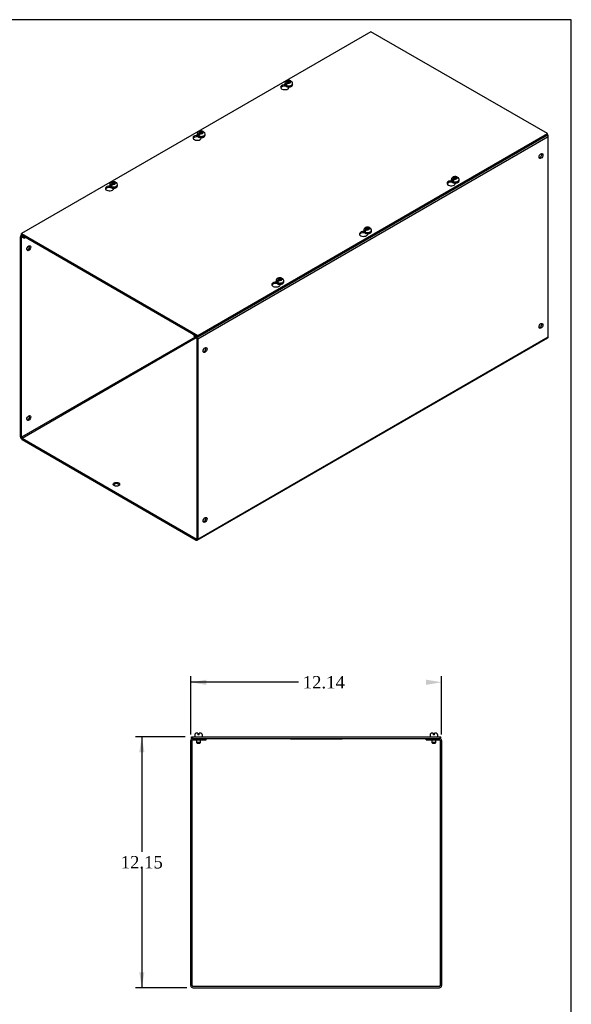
# Model space of a CAD drawing. Header units: inches. Extents: x 0 to 120, y -1 to 80.
# Tile 4 of 4: x 93 to 120, y 32 to 80. Entities that reach past the tile are written whole.
import ezdxf
from ezdxf.enums import TextEntityAlignment as Align

# ---------------------------------------------------------------- set-up
doc = ezdxf.new("R2010")
doc.units = ezdxf.units.IN
doc.header["$MEASUREMENT"] = 0
for name, color, linetype in [('COM56317-3', 7, 'Continuous'), ('COM56350-3', 7, 'Continuous'), ('Default', 7, 'Continuous'), ('QLB20316', 7, 'Continuous'), ('SCS19515', 7, 'Continuous')]:
    doc.layers.add(name, color=color, linetype=linetype)
doc.styles.add('SEACAD_Times_New_Roman', font='times.ttf')
doc.dimstyles.new('HAMMOND_(STH_-_120x80)', dxfattribs={"dimtxt": 0.6, "dimasz": 0.75, "dimexe": 0.3, "dimexo": 0.3, "dimgap": 0.15, "dimtad": 0, "dimtih": 1, "dimtoh": 1, "dimzin": 0, "dimdsep": 46, "dimtxsty": 'SEACAD_Times_New_Roman', "dimblk1": '_SE_FILLED', "dimblk2": '_SE_FILLED', "dimsah": 1, "dimcen": 0.3, "dimadec": 0, "dimazin": 0, "dimtfac": 0.8, "dimtofl": 0, "dimtmove": 0, "dimatfit": 3, "dimfxl": 1, "dimtolj": 1, "dimtzin": 0, "dimarcsym": 0})

# ---------------------------------------------------------------- blocks, each defined once
blk = doc.blocks.new('SE5')
at = {"layer": 'COM56317-3', "color": 7, "linetype": 'Continuous'}
for p, q in [((110.042, 79.051), (93.116, 69.279)), ((118.585, 74.119), (110.042, 79.051)), ((105.897, 76.416), (105.897, 76.442)), ((105.912, 76.425), (105.897, 76.416)), ((106.074, 76.349), (106.074, 76.377)), ((101.654, 73.966), (101.654, 73.993)), ((101.67, 73.975), (101.654, 73.966)), ((101.659, 64.346), (118.585, 74.119)), ((101.659, 64.283), (118.585, 74.055)), ((101.831, 73.899), (101.831, 73.928)), ((118.585, 74.055), (118.585, 74.119)), ((97.412, 71.517), (97.412, 71.543)), ((97.427, 71.526), (97.412, 71.517)), ((113.954, 71.764), (113.954, 71.79)), ((113.969, 71.773), (113.954, 71.764)), ((114.131, 71.697), (114.131, 71.726)), ((97.588, 71.45), (97.588, 71.478)), ((93.116, 69.279), (101.659, 64.346)), ((93.116, 69.215), (93.116, 69.279)), ((93.116, 69.215), (101.659, 64.283)), ((109.711, 69.314), (109.711, 69.341)), ((109.727, 69.323), (109.711, 69.314)), ((109.888, 69.247), (109.888, 69.276)), ((105.469, 66.865), (105.469, 66.891)), ((105.484, 66.874), (105.469, 66.865)), ((105.646, 66.798), (105.646, 66.827)), ((101.659, 64.283), (101.659, 64.346))]:
    blk.add_line(p, q, dxfattribs=at)
for centre, start_param, end_param in [((105.872, 76.363), 1.537047, 6.405229), ((105.872, 76.299), 1.448753, 2.866466), ((101.63, 73.914), 1.537047, 6.405229), ((101.63, 73.85), 1.448753, 2.866466), ((97.387, 71.464), 1.537047, 6.405229), ((97.387, 71.4), 1.448753, 2.866466), ((113.929, 71.711), 1.537047, 6.405229), ((113.929, 71.648), 1.448753, 2.866466), ((109.687, 69.262), 1.537047, 6.405229), ((109.687, 69.198), 1.448753, 2.866466), ((105.444, 66.812), 1.537047, 6.405229), ((105.444, 66.749), 1.448753, 2.866466)]:
    blk.add_ellipse(centre, major_axis=(0.203, 0), ratio=0.57735, start_param=start_param, end_param=end_param, dxfattribs=at)
at = {"layer": 'COM56350-3', "color": 7, "linetype": 'Continuous'}
for p, q in [((118.629, 73.967), (101.659, 64.169)), ((118.629, 64.287), (118.629, 73.967)), ((93.072, 59.446), (93.072, 69.127)), ((93.138, 69.202), (93.094, 69.176)), ((93.17, 69.184), (93.148, 69.171)), ((93.148, 69.171), (93.248, 69.113)), ((93.248, 69.113), (93.271, 69.126)), ((93.123, 69.097), (93.148, 69.112)), ((93.123, 59.417), (93.123, 69.097)), ((93.148, 69.112), (93.248, 69.054)), ((93.248, 69.054), (93.248, 69.113)), ((93.248, 69.054), (93.321, 69.096)), ((101.504, 64.372), (101.482, 64.359)), ((101.482, 64.359), (101.582, 64.301)), ((101.482, 64.3), (101.482, 64.359)), ((101.531, 64.272), (93.123, 59.417)), ((93.148, 59.373), (101.582, 64.242)), ((101.482, 64.3), (101.582, 64.242)), ((101.582, 64.301), (101.604, 64.314)), ((101.608, 64.198), (101.608, 54.518)), ((101.636, 54.439), (118.607, 64.237)), ((101.659, 54.489), (118.629, 64.287)), ((101.659, 64.169), (101.659, 54.489)), ((93.148, 59.373), (101.582, 54.503)), ((93.148, 59.314), (101.582, 54.444)), ((101.608, 54.518), (101.582, 54.503))]:
    blk.add_line(p, q, dxfattribs=at)
for centre, major_axis, start_param, end_param in [((118.553, 74.011), (0.054, -0.0935), 0.785398, 1.918766), ((118.225, 73.064), (0.066, 0.115), 3.534412, 5.890366), ((93.148, 69.083), (0.054, -0.0935), 2.356194, 3.926991), ((93.148, 69.083), (0.018, -0.0312), 2.356194, 3.926991), ((93.425, 68.603), (-0.066, -0.115), 0.392819, 2.748773), ((118.225, 64.84), (0.066, 0.115), 3.534412, 5.890366), ((101.582, 64.213), (-0.054, 0.0935), 3.926991, 5.497787), ((101.582, 64.213), (-0.018, 0.0312), 3.926991, 5.497787), ((118.553, 64.331), (-0.054, 0.0935), 3.141593, 3.926991), ((101.961, 63.674), (0.066, 0.115), 3.534412, 5.890366), ((93.425, 60.379), (-0.067, -0.115), 0.392819, 2.748773), ((93.148, 59.402), (-0.054, 0.0935), 0.785398, 2.356194), ((93.148, 59.402), (-0.018, 0.0312), 0.785398, 2.356194), ((97.719, 57.083), (0.156, 0), 0.331895, 2.809698), ((101.961, 55.45), (0.066, 0.115), 3.534412, 5.890366), ((101.582, 54.533), (-0.018, 0.0312), 2.356194, 3.926991), ((101.582, 54.533), (-0.054, 0.0935), 2.356194, 3.926991)]:
    blk.add_ellipse(centre, major_axis=major_axis, ratio=0.57735, start_param=start_param, end_param=end_param, dxfattribs=at)
for centre, major_axis in [((118.276, 73.034), (0.066, 0.115)), ((93.476, 68.573), (-0.066, -0.115)), ((118.276, 64.811), (0.066, 0.115)), ((102.012, 63.645), (0.066, 0.115)), ((93.476, 60.349), (-0.066, -0.115)), ((97.719, 57.142), (0.156, 0)), ((102.012, 55.421), (0.066, 0.115))]:
    blk.add_ellipse(centre, major_axis=major_axis, ratio=0.57735, dxfattribs=at)
at = {"layer": 'SCS19515', "color": 7, "linetype": 'Continuous'}
for p, q in [((105.877, 76.543), (105.877, 76.494)), ((105.985, 76.534), (105.913, 76.493)), ((106.009, 76.609), (105.978, 76.591)), ((106.009, 76.649), (106.078, 76.649)), ((106.009, 76.609), (106.009, 76.649)), ((106.009, 76.609), (106.009, 76.558)), ((106.009, 76.588), (106.078, 76.588)), ((106.02, 76.567), (106.051, 76.585)), ((106.121, 76.585), (106.051, 76.585)), ((106.109, 76.667), (106.078, 76.649)), ((106.078, 76.588), (106.078, 76.649)), ((106.121, 76.613), (106.078, 76.588)), ((106.121, 76.625), (106.151, 76.643)), ((106.121, 76.625), (106.121, 76.585)), ((106.252, 76.494), (106.252, 76.543)), ((101.634, 74.094), (101.634, 74.045)), ((101.742, 74.085), (101.671, 74.043)), ((101.766, 74.16), (101.735, 74.142)), ((101.766, 74.2), (101.835, 74.2)), ((101.766, 74.16), (101.766, 74.2)), ((101.766, 74.16), (101.766, 74.109)), ((101.766, 74.139), (101.835, 74.139)), ((101.778, 74.117), (101.808, 74.135)), ((101.878, 74.135), (101.808, 74.135)), ((101.866, 74.218), (101.835, 74.2)), ((101.835, 74.139), (101.835, 74.2)), ((101.878, 74.163), (101.835, 74.139)), ((101.878, 74.175), (101.909, 74.193)), ((101.878, 74.175), (101.878, 74.135)), ((102.009, 74.045), (102.009, 74.094)), ((114.066, 71.997), (114.135, 71.997)), ((114.066, 71.957), (114.066, 71.997)), ((114.166, 72.015), (114.135, 71.997)), ((114.135, 71.936), (114.135, 71.997)), ((114.178, 71.973), (114.208, 71.991)), ((97.392, 71.644), (97.392, 71.595)), ((97.5, 71.635), (97.428, 71.594)), ((97.523, 71.71), (97.492, 71.692)), ((97.523, 71.75), (97.593, 71.75)), ((97.523, 71.71), (97.523, 71.75)), ((97.523, 71.71), (97.523, 71.659)), ((97.523, 71.689), (97.593, 71.689)), ((97.535, 71.668), (97.566, 71.686)), ((97.635, 71.686), (97.566, 71.686)), ((97.624, 71.768), (97.593, 71.75)), ((97.593, 71.689), (97.593, 71.75)), ((97.635, 71.714), (97.593, 71.689)), ((97.635, 71.726), (97.666, 71.744)), ((97.635, 71.726), (97.635, 71.686)), ((97.767, 71.595), (97.767, 71.644)), ((113.934, 71.892), (113.934, 71.843)), ((114.042, 71.882), (113.97, 71.841)), ((114.066, 71.957), (114.035, 71.94)), ((114.066, 71.957), (114.066, 71.906)), ((114.066, 71.936), (114.135, 71.936)), ((114.077, 71.915), (114.108, 71.933)), ((114.178, 71.933), (114.108, 71.933)), ((114.178, 71.961), (114.135, 71.936)), ((114.178, 71.973), (114.178, 71.933)), ((114.309, 71.843), (114.309, 71.892)), ((109.692, 69.442), (109.692, 69.393)), ((109.799, 69.433), (109.728, 69.392)), ((109.823, 69.508), (109.792, 69.49)), ((109.823, 69.548), (109.893, 69.548)), ((109.823, 69.508), (109.823, 69.548)), ((109.823, 69.508), (109.823, 69.457)), ((109.823, 69.487), (109.893, 69.487)), ((109.835, 69.466), (109.865, 69.483)), ((109.935, 69.483), (109.865, 69.483)), ((109.923, 69.566), (109.893, 69.548)), ((109.893, 69.487), (109.893, 69.548)), ((109.935, 69.511), (109.893, 69.487)), ((109.935, 69.524), (109.966, 69.541)), ((109.935, 69.524), (109.935, 69.483)), ((110.067, 69.393), (110.067, 69.442)), ((105.449, 66.993), (105.449, 66.944)), ((105.557, 66.983), (105.485, 66.942)), ((105.58, 67.058), (105.55, 67.041)), ((105.58, 67.099), (105.65, 67.099)), ((105.58, 67.058), (105.58, 67.099)), ((105.58, 67.058), (105.58, 67.007)), ((105.58, 67.037), (105.65, 67.037)), ((105.592, 67.016), (105.623, 67.034)), ((105.692, 67.034), (105.623, 67.034)), ((105.681, 67.116), (105.65, 67.099)), ((105.65, 67.037), (105.65, 67.099)), ((105.692, 67.062), (105.65, 67.037)), ((105.692, 67.074), (105.723, 67.092)), ((105.692, 67.074), (105.692, 67.034)), ((105.824, 66.944), (105.824, 66.993))]:
    blk.add_line(p, q, dxfattribs=at)
for centre, radius, start, end in [((106.055, 76.47), 0.144, 122.6431, 170.9725), ((106.098, 76.446), 0.144, 122.6435, 170.9722), ((106.124, 76.543), 0.127, 0.361, 52.3843), ((101.813, 74.021), 0.144, 122.6431, 170.9725), ((101.855, 73.996), 0.144, 122.6435, 170.9722), ((101.882, 74.094), 0.127, 0.361, 52.3843), ((114.181, 71.891), 0.127, 0.361, 52.3843), ((97.57, 71.571), 0.144, 122.6431, 170.9725), ((97.612, 71.547), 0.144, 122.6435, 170.9722), ((97.639, 71.644), 0.127, 0.361, 52.3843), ((114.112, 71.819), 0.144, 122.6431, 170.9725), ((114.155, 71.794), 0.144, 122.6435, 170.9722), ((109.87, 69.369), 0.144, 122.6431, 170.9725), ((109.912, 69.345), 0.144, 122.6435, 170.9722), ((109.939, 69.442), 0.127, 0.361, 52.3843), ((105.627, 66.92), 0.144, 122.6431, 170.9725), ((105.669, 66.895), 0.144, 122.6435, 170.9722), ((105.696, 66.992), 0.127, 0.361, 52.3843)]:
    blk.add_arc(centre, radius, start, end, dxfattribs=at)
for centre, major_axis, start_param, end_param in [((106.065, 76.543), (0.187, 0), 3.141079, 6.283185), ((106.065, 76.494), (-0.188, 0), 0, 3.141593), ((106.065, 76.556), (-0.186, 0), 0.623612, 0.947184), ((106.065, 76.617), (0.0975, 0), 1.098165, 3.614224), ((106.065, 76.617), (-0.0975, 0), 1.098165, 3.614224), ((106.065, 76.543), (0.187, 0), 0, 0.002282), ((101.822, 74.094), (0.187, 0), 3.141079, 6.283185), ((101.822, 74.045), (-0.188, 0), 0, 3.141593), ((101.822, 74.106), (-0.186, 0), 0.623612, 0.947184), ((101.822, 74.167), (0.0975, 0), 1.098165, 3.614224), ((101.822, 74.167), (-0.0975, 0), 1.098165, 3.614224), ((101.822, 74.094), (0.187, 0), 0, 0.002282), ((114.122, 71.965), (0.0975, 0), 1.098165, 3.614224), ((114.122, 71.965), (-0.0975, 0), 1.098165, 3.614224), ((97.579, 71.644), (0.187, 0), 3.141079, 6.283185), ((97.579, 71.595), (-0.187, 0), 0, 3.141593), ((97.579, 71.657), (-0.186, 0), 0.623612, 0.947184), ((97.579, 71.718), (0.0975, 0), 1.098165, 3.614224), ((97.579, 71.718), (-0.0975, 0), 1.098165, 3.614224), ((97.579, 71.644), (0.187, 0), 0, 0.002282), ((114.122, 71.892), (0.187, 0), 3.141079, 6.283185), ((114.122, 71.843), (-0.187, 0), 0, 3.141593), ((114.122, 71.904), (-0.186, 0), 0.623612, 0.947184), ((114.122, 71.892), (0.187, 0), 0, 0.002282), ((109.879, 69.442), (0.187, 0), 3.141079, 6.283185), ((109.879, 69.393), (-0.187, 0), 0, 3.141593), ((109.879, 69.454), (-0.186, 0), 0.623612, 0.947184), ((109.879, 69.516), (0.0975, 0), 1.098165, 3.614224), ((109.879, 69.516), (-0.0975, 0), 1.098165, 3.614224), ((109.879, 69.442), (0.187, 0), 0, 0.002282), ((105.636, 66.993), (0.188, 0), 3.141079, 6.283185), ((105.636, 66.944), (-0.187, 0), 0, 3.141593), ((105.636, 67.005), (-0.186, 0), 0.623612, 0.947184), ((105.636, 67.066), (0.0975, 0), 1.098165, 3.614224), ((105.636, 67.066), (-0.0975, 0), 1.098165, 3.614224), ((105.636, 66.993), (0.188, 0), 0, 0.002282)]:
    blk.add_ellipse(centre, major_axis=major_axis, ratio=0.57735, start_param=start_param, end_param=end_param, dxfattribs=at)
for points, knots in [([(106.151, 76.673), (106.145, 76.676), (106.128, 76.683), (106.089, 76.69), (106.041, 76.69), (105.992, 76.681), (105.949, 76.662), (105.915, 76.636), (105.892, 76.605), (105.878, 76.573), (105.878, 76.553), (105.878, 76.544)], [0, 0, 0, 0, 0.045765, 0.175521, 0.307527, 0.442956, 0.585032, 0.704905, 0.817036, 0.925894, 1, 1, 1, 1]), ([(105.879, 76.496), (105.878, 76.491), (105.877, 76.476), (105.888, 76.451), (105.909, 76.425), (105.941, 76.403), (105.981, 76.386), (106.028, 76.377), (106.076, 76.375), (106.125, 76.38), (106.169, 76.394), (106.207, 76.414), (106.234, 76.44), (106.25, 76.468), (106.251, 76.486), (106.251, 76.495)], [0, 0, 0, 0, 0.036751, 0.112582, 0.188872, 0.269492, 0.353379, 0.437734, 0.52187, 0.606105, 0.690825, 0.776546, 0.863531, 0.938205, 1, 1, 1, 1]), ([(106.173, 76.643), (106.173, 76.647), (106.172, 76.651), (106.169, 76.657), (106.167, 76.66), (106.164, 76.666), (106.161, 76.668), (106.157, 76.672), (106.154, 76.673), (106.148, 76.675), (106.145, 76.676), (106.138, 76.676), (106.135, 76.676), (106.128, 76.675), (106.124, 76.674), (106.116, 76.671), (106.113, 76.669), (106.109, 76.667)], [0, 0, 0, 0, 0.125, 0.125, 0.25, 0.25, 0.375, 0.375, 0.5, 0.5, 0.625, 0.625, 0.75, 0.75, 0.875, 0.875, 1, 1, 1, 1]), ([(106.151, 76.643), (106.155, 76.645), (106.159, 76.647), (106.166, 76.649), (106.17, 76.651), (106.177, 76.652), (106.181, 76.652), (106.187, 76.652), (106.19, 76.651), (106.196, 76.649), (106.199, 76.647), (106.202, 76.645), (106.202, 76.645), (106.202, 76.645)], [0, 0, 0, 0, 0.125, 0.125, 0.25, 0.25, 0.375, 0.375, 0.5, 0.5, 0.625, 0.625, 0.6402307, 0.6402307, 0.6402307, 0.6402307]), ([(101.636, 74.047), (101.636, 74.041), (101.634, 74.027), (101.645, 74.001), (101.667, 73.975), (101.698, 73.953), (101.739, 73.937), (101.785, 73.927), (101.834, 73.925), (101.882, 73.931), (101.926, 73.944), (101.964, 73.964), (101.991, 73.99), (102.007, 74.019), (102.008, 74.036), (102.008, 74.046)], [0, 0, 0, 0, 0.036751, 0.112582, 0.188872, 0.269492, 0.353379, 0.437734, 0.52187, 0.606105, 0.690825, 0.776546, 0.863531, 0.938205, 1, 1, 1, 1]), ([(101.908, 74.224), (101.903, 74.226), (101.885, 74.234), (101.847, 74.24), (101.798, 74.241), (101.749, 74.231), (101.706, 74.213), (101.672, 74.187), (101.649, 74.156), (101.636, 74.123), (101.636, 74.104), (101.636, 74.094)], [0, 0, 0, 0, 0.045765, 0.175521, 0.307527, 0.442956, 0.585032, 0.704905, 0.817036, 0.925894, 1, 1, 1, 1]), ([(101.931, 74.194), (101.93, 74.197), (101.929, 74.201), (101.926, 74.208), (101.925, 74.211), (101.921, 74.216), (101.919, 74.218), (101.914, 74.222), (101.911, 74.224), (101.905, 74.226), (101.902, 74.227), (101.896, 74.227), (101.892, 74.227), (101.885, 74.226), (101.881, 74.224), (101.874, 74.222), (101.87, 74.22), (101.866, 74.218)], [0, 0, 0, 0, 0.125, 0.125, 0.25, 0.25, 0.375, 0.375, 0.5, 0.5, 0.625, 0.625, 0.75, 0.75, 0.875, 0.875, 1, 1, 1, 1]), ([(101.909, 74.193), (101.912, 74.195), (101.916, 74.197), (101.924, 74.2), (101.927, 74.201), (101.935, 74.202), (101.938, 74.202), (101.945, 74.202), (101.948, 74.201), (101.954, 74.199), (101.956, 74.198), (101.959, 74.196), (101.959, 74.195), (101.96, 74.195)], [0, 0, 0, 0, 0.125, 0.125, 0.25, 0.25, 0.375, 0.375, 0.5, 0.5, 0.625, 0.625, 0.6402307, 0.6402307, 0.6402307, 0.6402307]), ([(114.208, 72.021), (114.203, 72.024), (114.185, 72.032), (114.147, 72.038), (114.098, 72.039), (114.049, 72.029), (114.006, 72.011), (113.972, 71.984), (113.949, 71.954), (113.936, 71.921), (113.935, 71.901), (113.935, 71.892)], [0, 0, 0, 0, 0.045765, 0.175521, 0.307527, 0.442956, 0.585032, 0.704905, 0.817036, 0.925894, 1, 1, 1, 1]), ([(114.23, 71.991), (114.23, 71.995), (114.229, 71.999), (114.226, 72.006), (114.225, 72.009), (114.221, 72.014), (114.219, 72.016), (114.214, 72.02), (114.211, 72.021), (114.205, 72.024), (114.202, 72.024), (114.195, 72.025), (114.192, 72.024), (114.185, 72.023), (114.181, 72.022), (114.174, 72.019), (114.17, 72.017), (114.166, 72.015)], [0, 0, 0, 0, 0.125, 0.125, 0.25, 0.25, 0.375, 0.375, 0.5, 0.5, 0.625, 0.625, 0.75, 0.75, 0.875, 0.875, 1, 1, 1, 1]), ([(114.208, 71.991), (114.212, 71.993), (114.216, 71.995), (114.224, 71.998), (114.227, 71.999), (114.234, 72), (114.238, 72), (114.244, 72), (114.248, 71.999), (114.253, 71.997), (114.256, 71.995), (114.259, 71.993), (114.259, 71.993), (114.259, 71.993)], [0, 0, 0, 0, 0.125, 0.125, 0.25, 0.25, 0.375, 0.375, 0.5, 0.5, 0.625, 0.625, 0.6402307, 0.6402307, 0.6402307, 0.6402307]), ([(97.393, 71.598), (97.393, 71.592), (97.392, 71.577), (97.403, 71.552), (97.424, 71.526), (97.456, 71.504), (97.496, 71.487), (97.542, 71.478), (97.591, 71.476), (97.639, 71.481), (97.684, 71.495), (97.722, 71.515), (97.749, 71.541), (97.765, 71.569), (97.765, 71.587), (97.766, 71.596)], [0, 0, 0, 0, 0.036751, 0.112582, 0.188872, 0.269492, 0.353379, 0.437734, 0.52187, 0.606105, 0.690825, 0.776546, 0.863531, 0.938205, 1, 1, 1, 1]), ([(97.665, 71.774), (97.66, 71.777), (97.642, 71.784), (97.604, 71.791), (97.556, 71.791), (97.507, 71.782), (97.464, 71.764), (97.43, 71.737), (97.406, 71.706), (97.393, 71.674), (97.393, 71.654), (97.393, 71.645)], [0, 0, 0, 0, 0.045765, 0.175521, 0.307527, 0.442956, 0.585032, 0.704905, 0.817036, 0.925894, 1, 1, 1, 1]), ([(97.688, 71.744), (97.687, 71.748), (97.686, 71.752), (97.684, 71.758), (97.682, 71.761), (97.678, 71.767), (97.676, 71.769), (97.671, 71.773), (97.669, 71.774), (97.663, 71.776), (97.66, 71.777), (97.653, 71.777), (97.65, 71.777), (97.642, 71.776), (97.639, 71.775), (97.631, 71.772), (97.627, 71.77), (97.624, 71.768)], [0, 0, 0, 0, 0.125, 0.125, 0.25, 0.25, 0.375, 0.375, 0.5, 0.5, 0.625, 0.625, 0.75, 0.75, 0.875, 0.875, 1, 1, 1, 1]), ([(97.666, 71.744), (97.67, 71.746), (97.674, 71.748), (97.681, 71.75), (97.685, 71.752), (97.692, 71.753), (97.695, 71.753), (97.702, 71.753), (97.705, 71.752), (97.711, 71.75), (97.714, 71.748), (97.716, 71.746), (97.717, 71.746), (97.717, 71.746)], [0, 0, 0, 0, 0.125, 0.125, 0.25, 0.25, 0.375, 0.375, 0.5, 0.5, 0.625, 0.625, 0.6402307, 0.6402307, 0.6402307, 0.6402307]), ([(113.936, 71.845), (113.935, 71.839), (113.934, 71.825), (113.945, 71.799), (113.966, 71.773), (113.998, 71.751), (114.038, 71.734), (114.085, 71.725), (114.134, 71.723), (114.182, 71.729), (114.226, 71.742), (114.264, 71.762), (114.291, 71.788), (114.307, 71.817), (114.308, 71.834), (114.308, 71.844)], [0, 0, 0, 0, 0.036751, 0.112582, 0.188872, 0.269492, 0.353379, 0.437734, 0.52187, 0.606105, 0.690825, 0.776546, 0.863531, 0.938205, 1, 1, 1, 1]), ([(109.693, 69.395), (109.693, 69.39), (109.691, 69.375), (109.702, 69.349), (109.724, 69.323), (109.756, 69.301), (109.796, 69.285), (109.842, 69.275), (109.891, 69.273), (109.939, 69.279), (109.983, 69.292), (110.021, 69.313), (110.048, 69.338), (110.065, 69.367), (110.065, 69.385), (110.065, 69.394)], [0, 0, 0, 0, 0.036751, 0.112582, 0.188872, 0.269492, 0.353379, 0.437734, 0.52187, 0.606105, 0.690825, 0.776546, 0.863531, 0.938205, 1, 1, 1, 1]), ([(109.965, 69.572), (109.96, 69.574), (109.942, 69.582), (109.904, 69.589), (109.855, 69.589), (109.806, 69.58), (109.764, 69.561), (109.729, 69.535), (109.706, 69.504), (109.693, 69.471), (109.693, 69.452), (109.693, 69.442)], [0, 0, 0, 0, 0.045765, 0.175521, 0.307527, 0.442956, 0.585032, 0.704905, 0.817036, 0.925894, 1, 1, 1, 1]), ([(109.988, 69.542), (109.987, 69.546), (109.986, 69.549), (109.984, 69.556), (109.982, 69.559), (109.978, 69.564), (109.976, 69.567), (109.971, 69.57), (109.968, 69.572), (109.962, 69.574), (109.959, 69.575), (109.953, 69.575), (109.949, 69.575), (109.942, 69.574), (109.938, 69.573), (109.931, 69.57), (109.927, 69.568), (109.923, 69.566)], [0, 0, 0, 0, 0.125, 0.125, 0.25, 0.25, 0.375, 0.375, 0.5, 0.5, 0.625, 0.625, 0.75, 0.75, 0.875, 0.875, 1, 1, 1, 1]), ([(109.966, 69.541), (109.97, 69.543), (109.973, 69.545), (109.981, 69.548), (109.985, 69.549), (109.992, 69.55), (109.995, 69.551), (110.002, 69.55), (110.005, 69.55), (110.011, 69.547), (110.013, 69.546), (110.016, 69.544), (110.017, 69.544), (110.017, 69.543)], [0, 0, 0, 0, 0.125, 0.125, 0.25, 0.25, 0.375, 0.375, 0.5, 0.5, 0.625, 0.625, 0.6402307, 0.6402307, 0.6402307, 0.6402307]), ([(105.723, 67.123), (105.717, 67.125), (105.7, 67.133), (105.661, 67.139), (105.613, 67.14), (105.564, 67.13), (105.521, 67.112), (105.487, 67.085), (105.463, 67.055), (105.45, 67.022), (105.45, 67.002), (105.45, 66.993)], [0, 0, 0, 0, 0.045765, 0.175521, 0.307527, 0.442956, 0.585032, 0.704905, 0.817036, 0.925894, 1, 1, 1, 1]), ([(105.451, 66.946), (105.45, 66.94), (105.449, 66.926), (105.46, 66.9), (105.481, 66.874), (105.513, 66.852), (105.553, 66.835), (105.599, 66.826), (105.648, 66.824), (105.696, 66.83), (105.741, 66.843), (105.779, 66.863), (105.806, 66.889), (105.822, 66.918), (105.823, 66.935), (105.823, 66.945)], [0, 0, 0, 0, 0.036751, 0.112582, 0.188872, 0.269492, 0.353379, 0.437734, 0.52187, 0.606105, 0.690825, 0.776546, 0.863531, 0.938205, 1, 1, 1, 1]), ([(105.745, 67.092), (105.745, 67.096), (105.744, 67.1), (105.741, 67.107), (105.739, 67.11), (105.736, 67.115), (105.733, 67.117), (105.728, 67.121), (105.726, 67.122), (105.72, 67.125), (105.717, 67.125), (105.71, 67.126), (105.707, 67.125), (105.699, 67.124), (105.696, 67.123), (105.688, 67.12), (105.685, 67.118), (105.681, 67.116)], [0, 0, 0, 0, 0.125, 0.125, 0.25, 0.25, 0.375, 0.375, 0.5, 0.5, 0.625, 0.625, 0.75, 0.75, 0.875, 0.875, 1, 1, 1, 1]), ([(105.723, 67.092), (105.727, 67.094), (105.731, 67.096), (105.738, 67.099), (105.742, 67.1), (105.749, 67.101), (105.753, 67.101), (105.759, 67.101), (105.762, 67.1), (105.768, 67.098), (105.771, 67.096), (105.774, 67.094), (105.774, 67.094), (105.774, 67.094)], [0, 0, 0, 0, 0.125, 0.125, 0.25, 0.25, 0.375, 0.375, 0.5, 0.5, 0.625, 0.625, 0.6402307, 0.6402307, 0.6402307, 0.6402307])]:
    blk.add_open_spline(points, degree=3, knots=knots, dxfattribs=at)
blk = doc.blocks.new('SE6')
at = {"layer": 'COM56317-3', "color": 7, "linetype": 'Continuous'}
for p, q in [((101.352, 44.92), (113.434, 44.92)), ((101.352, 44.842), (101.352, 44.92)), ((101.352, 44.842), (101.429, 44.842)), ((101.571, 44.842), (113.215, 44.842)), ((113.357, 44.842), (113.434, 44.842)), ((113.434, 44.842), (113.434, 44.92))]:
    blk.add_line(p, q, dxfattribs=at)
at = {"layer": 'COM56350-3', "color": 7, "linetype": 'Continuous'}
for p, q in [((101.429, 44.842), (101.571, 44.842)), ((101.571, 44.77), (101.571, 44.842)), ((102.071, 44.77), (102.071, 44.842)), ((112.715, 44.77), (112.715, 44.842)), ((113.215, 44.842), (113.357, 44.842)), ((113.215, 44.77), (113.215, 44.842)), ((101.321, 32.878), (101.321, 44.734)), ((101.393, 32.878), (101.393, 44.734)), ((101.429, 44.77), (101.571, 44.77)), ((101.571, 44.77), (102.071, 44.77)), ((112.715, 44.77), (113.215, 44.77)), ((113.215, 44.77), (113.357, 44.77)), ((113.393, 44.734), (113.393, 32.878)), ((113.465, 44.734), (113.465, 32.878)), ((101.429, 32.842), (113.357, 32.842)), ((101.429, 32.77), (113.357, 32.77))]:
    blk.add_line(p, q, dxfattribs=at)
for centre, radius, start, end in [((101.429, 44.734), 0.108, 90, 180), ((113.357, 44.734), 0.108, 0, 90), ((101.429, 44.734), 0.036, 90, 180), ((113.357, 44.734), 0.036, 0, 90), ((101.429, 32.878), 0.108, 180, 270), ((101.429, 32.878), 0.036, 180, 270), ((113.357, 32.878), 0.108, 270, 0), ((113.357, 32.878), 0.036, 270, 0)]:
    blk.add_arc(centre, radius, start, end, dxfattribs=at)
at = {"layer": 'QLB20316', "color": 7, "linetype": 'Continuous'}
for p, q in [((106.143, 44.842), (106.143, 44.812)), ((106.143, 44.812), (106.518, 44.812)), ((106.518, 44.812), (108.268, 44.812)), ((108.268, 44.812), (108.643, 44.812)), ((108.643, 44.842), (108.643, 44.812))]:
    blk.add_line(p, q, dxfattribs=at)
at = {"layer": 'SCS19515', "color": 7, "linetype": 'Continuous'}
for p, q in [((101.509, 45.005), (101.509, 44.945)), ((101.666, 45.095), (101.599, 45.095)), ((101.666, 45.095), (101.666, 45.02)), ((101.726, 45.02), (101.666, 45.02)), ((101.794, 45.095), (101.726, 45.095)), ((101.726, 45.02), (101.726, 45.095)), ((101.884, 44.945), (101.884, 45.005)), ((112.903, 45.005), (112.903, 44.945)), ((113.061, 45.095), (112.993, 45.095)), ((113.061, 45.095), (113.061, 45.02)), ((113.121, 45.02), (113.061, 45.02)), ((113.188, 45.095), (113.121, 45.095)), ((113.121, 45.02), (113.121, 45.095)), ((113.278, 44.945), (113.278, 45.005)), ((101.601, 44.77), (101.601, 44.637)), ((101.791, 44.637), (101.601, 44.637)), ((101.601, 44.637), (101.631, 44.607)), ((101.631, 44.607), (101.761, 44.607)), ((101.761, 44.607), (101.791, 44.637)), ((101.791, 44.637), (101.791, 44.77)), ((112.996, 44.77), (112.996, 44.637)), ((113.186, 44.637), (112.996, 44.637)), ((112.996, 44.637), (113.026, 44.607)), ((113.026, 44.607), (113.156, 44.607)), ((113.156, 44.607), (113.186, 44.637)), ((113.186, 44.637), (113.186, 44.77))]:
    blk.add_line(p, q, dxfattribs=at)
for centre, radius, start, end in [((101.599, 45.005), 0.09, 90, 180), ((101.534, 44.945), 0.025, 180, 270), ((101.794, 45.005), 0.09, 0, 90), ((101.859, 44.945), 0.025, 270, 0), ((112.993, 45.005), 0.09, 90, 180), ((112.928, 44.945), 0.025, 180, 270), ((113.188, 45.005), 0.09, 0, 90), ((113.253, 44.945), 0.025, 270, 0)]:
    blk.add_arc(centre, radius, start, end, dxfattribs=at)
blk = doc.blocks.new('DMBLK1435')
at = {"layer": 'Default', "linetype": 'Continuous', "transparency": 16777216}
for points in [[(102.071, 47.682), (101.321, 47.557), (102.071, 47.432)], [(112.715, 47.682), (112.715, 47.432), (113.465, 47.557)]]:
    blk.add_hatch(color=7, dxfattribs=at).paths.add_polyline_path(points)
at = {"layer": 'Default', "color": 7, "linetype": 'Continuous', "transparency": 16777216}
for p, q in [((101.321, 45.034), (101.321, 47.857)), ((113.465, 45.034), (113.465, 47.857)), ((106.53, 47.557), (101.321, 47.557)), ((113.465, 47.557), (113.465, 47.557))]:
    blk.add_line(p, q, dxfattribs=at)
at = {"layer": 'Default', "color": 7, "linetype": 'Continuous', "transparency": 16777216, "style": 'SEACAD_Times_New_Roman'}
blk.add_text('12.14', height=0.6, dxfattribs=at).set_placement((106.74, 47.857), align=Align.TOP_LEFT)
blk = doc.blocks.new('_SE_FILLED')
at = {"color": 0}
blk.add_line((0, 0), (-1, 0), dxfattribs=at)
blk.add_solid([(0, 0), (-1, -0.1665), (-1, 0.1665), (0, 0)], dxfattribs=at)
blk = doc.blocks.new('DMBLK1436')
at = {"layer": 'Default', "linetype": 'Continuous', "transparency": 16777216}
for points in [[(98.824, 44.17), (99.074, 44.17), (98.949, 44.92)], [(98.824, 33.52), (98.949, 32.77), (99.074, 33.52)]]:
    blk.add_hatch(color=7, dxfattribs=at).paths.add_polyline_path(points)
at = {"layer": 'Default', "color": 7, "linetype": 'Continuous', "transparency": 16777216}
for p, q in [((101.052, 44.92), (98.649, 44.92)), ((98.949, 44.92), (98.949, 39.355)), ((98.949, 38.545), (98.949, 32.77)), ((101.129, 32.77), (98.649, 32.77))]:
    blk.add_line(p, q, dxfattribs=at)
at = {"layer": 'Default', "color": 7, "linetype": 'Continuous', "transparency": 16777216, "style": 'SEACAD_Times_New_Roman'}
blk.add_text('12.15', height=0.6, dxfattribs=at).set_placement((97.926, 39.145), align=Align.TOP_LEFT)
blk = doc.blocks.new('BORDER')
at = {"layer": 'Default', "color": 7, "linetype": 'Continuous'}
for p, q in [((0, 27.86), (-41.86, 27.86)), ((0, 0), (0, 27.86))]:
    blk.add_line(p, q, dxfattribs=at)

msp = doc.modelspace()

# ---------------------------------------------------------------- block references
at = {"layer": 'Default', "color": 7, "xscale": 2.85, "yscale": 2.85, "zscale": 2.85}
msp.add_blockref('BORDER', (119.744, 0.233), dxfattribs=at)
at = {"layer": 'Default'}
for name in ['SE5', 'SE6']:
    msp.add_blockref(name, (0, 0), dxfattribs=at)

# ---------------------------------------------------------------- dimensions: what is measured, and where the dimension line sits
at = {"layer": 'Default', "color": 7, "linetype": 'Continuous'}
dim = msp.add_linear_dim(base=(101.321, 47.557), p1=(113.465, 44.734), p2=(101.321, 44.734), text='\\A1;<>', dimstyle='HAMMOND_(STH_-_120x80)', dxfattribs=at)
dim.commit()
dim.dimension.update_dxf_attribs({"geometry": 'DMBLK1435', "text_midpoint": (107.763, 47.557), "dimtype": 160})
dim = msp.add_linear_dim(base=(98.949, 32.77), p1=(101.352, 44.92), p2=(101.429, 32.77), angle=90, text='\\A1;<>', dimstyle='HAMMOND_(STH_-_120x80)', dxfattribs=at)
dim.commit()
dim.dimension.update_dxf_attribs({"geometry": 'DMBLK1436', "text_midpoint": (98.949, 38.845), "dimtype": 160})

doc.saveas('drawing.dxf')
